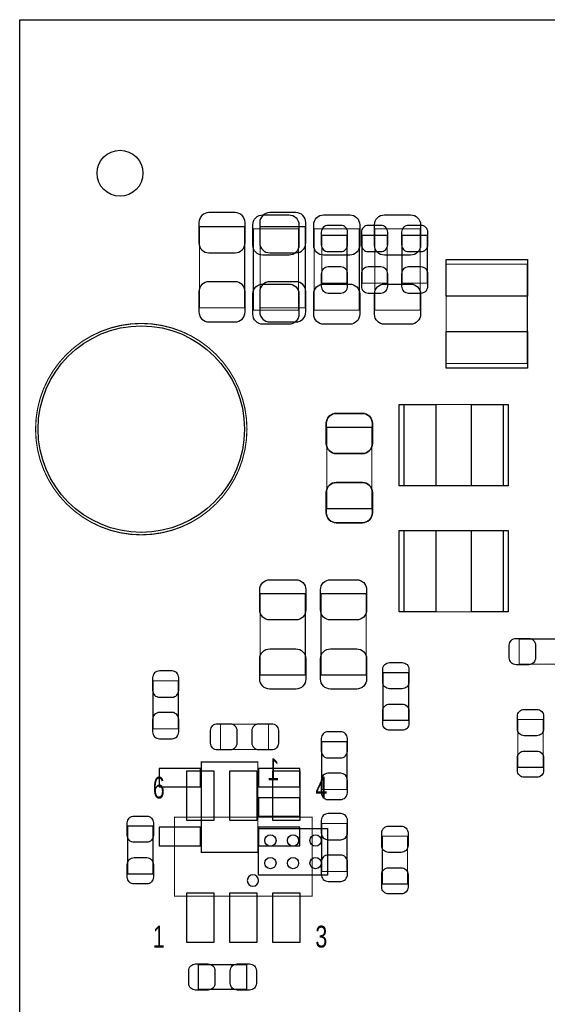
# Model space of a CAD drawing. Extents: x 0 to 67.6, y -0.1 to 51.7.
# Tile 3 of 12: x 0 to 11.7, y 29.9 to 51.7. Entities that reach past the tile are written whole.
import ezdxf

# ---------------------------------------------------------------- set-up
doc = ezdxf.new("R2010")
doc.units = 0
for name, color, linetype in [('BG_OUTLINE', 5, 'CONTINUOUS'), ('PG_ASSEMBLY_BOTTOM', 254, 'CONTINUOUS'), ('PG_ASSEMBLY_TOP', 13, 'CONTINUOUS'), ('PIN_BOTTOM', 211, 'CONTINUOUS'), ('PIN_TOP', 3, 'CONTINUOUS')]:
    doc.layers.add(name, color=color, linetype=linetype)

msp = doc.modelspace()

# ---------------------------------------------------------------- linework, layer by layer
at = {"layer": 'BG_OUTLINE'}
msp.add_lwpolyline([(67.59956, 21.99894, 0.414214), (65.60058, 19.99996, 0.414214), (67.59956, 18.00098), (67.59956, 0), (16.74876, 0), (16.74876, 3.50012, 0.414214), (16.25092, 4.0005, 0.414214), (15.75054, 3.50012), (15.75054, 0), (0, 0), (0, 18.00098, 0.414214), (1.99898, 19.99996, 0.414214), (0, 21.99894), (0, 51.689), (67.59956, 51.689)], format="xyb", close=True, dxfattribs=at)
at = {"layer": 'PG_ASSEMBLY_BOTTOM', "const_width": 0.0254}
for points in [[(4.980686, 47.107602), (3.980434, 47.107602), (3.980434, 45.307758), (4.980686, 45.307758), (4.980686, 47.107602)], [(6.326886, 47.107602), (5.326634, 47.107602), (5.326634, 45.307758), (6.326886, 45.307758), (6.326886, 47.107602)], [(7.249668, 46.915578), (6.689852, 46.915578), (6.689852, 45.855382), (7.249668, 45.855382), (7.249668, 46.915578)], [(8.138668, 46.915578), (7.578852, 46.915578), (7.578852, 45.855382), (8.138668, 45.855382), (8.138668, 46.915578)], [(9.027668, 46.915578), (8.467852, 46.915578), (8.467852, 45.855382), (9.027668, 45.855382), (9.027668, 46.915578)], [(7.800086, 42.662602), (6.799834, 42.662602), (6.799834, 40.862758), (7.800086, 40.862758), (7.800086, 42.662602)], [(3.513074, 37.049202), (2.953258, 37.049202), (2.953258, 35.989006), (3.513074, 35.989006), (3.513074, 37.049202)], [(6.687312, 34.643822), (7.247128, 34.643822), (7.247128, 35.704018), (6.687312, 35.704018), (6.687312, 34.643822)], [(5.27304, 33.25368), (5.27304, 35.2552), (4.02336, 35.2552), (4.02336, 33.25368), (5.27304, 33.25368)], [(7.248398, 33.891728), (6.688582, 33.891728), (6.688582, 32.831532), (7.248398, 32.831532), (7.248398, 33.891728)]]:
    msp.add_lwpolyline(points, dxfattribs=at)
at = {"layer": 'PG_ASSEMBLY_TOP', "const_width": 0.0254}
for points in [[(5.174234, 47.056802), (6.174486, 47.056802), (6.174486, 45.256958), (5.174234, 45.256958), (5.174234, 47.056802)], [(6.520434, 47.056802), (7.520686, 47.056802), (7.520686, 45.256958), (6.520434, 45.256958), (6.520434, 47.056802)], [(7.866634, 47.056802), (8.866886, 47.056802), (8.866886, 45.256958), (7.866634, 45.256958), (7.866634, 47.056802)], [(9.442958, 46.276514), (9.442958, 44.076366), (11.242802, 44.076366), (11.242802, 46.276514), (9.442958, 46.276514)], [(8.511286, 41.370758), (10.711434, 41.370758), (10.711434, 43.170602), (8.511286, 43.170602), (8.511286, 41.370758)], [(6.799834, 42.662602), (7.800086, 42.662602), (7.800086, 40.862758), (6.799834, 40.862758), (6.799834, 42.662602)], [(8.511286, 38.576758), (10.711434, 38.576758), (10.711434, 40.376602), (8.511286, 40.376602), (8.511286, 38.576758)], [(5.326634, 38.979602), (6.326886, 38.979602), (6.326886, 37.179758), (5.326634, 37.179758), (5.326634, 38.979602)], [(6.672834, 38.979602), (7.673086, 38.979602), (7.673086, 37.179758), (6.672834, 37.179758), (6.672834, 38.979602)], [(11.062462, 37.418772), (11.062462, 37.978588), (12.122658, 37.978588), (12.122658, 37.418772), (11.062462, 37.418772)], [(11.033252, 36.196778), (11.593068, 36.196778), (11.593068, 35.136582), (11.033252, 35.136582), (11.033252, 36.196778)], [(5.508244, 36.091368), (5.508244, 35.531552), (4.448048, 35.531552), (4.448048, 36.091368), (5.508244, 36.091368)], [(3.427476, 32.284416), (6.477508, 32.284416), (6.477508, 34.034476), (3.427476, 34.034476), (3.427476, 32.284416)], [(2.392426, 33.835848), (2.952242, 33.835848), (2.952242, 32.775652), (2.392426, 32.775652), (2.392426, 33.835848)], [(8.589264, 32.553402), (8.029448, 32.553402), (8.029448, 33.613598), (8.589264, 33.613598), (8.589264, 32.553402)]]:
    msp.add_lwpolyline(points, dxfattribs=at)
msp.add_lwpolyline([(5.032756, 42.62374, 1), (0.352044, 42.62374, 1), (5.032756, 42.62374)], format="xyb", dxfattribs=at)
at = {"layer": 'PG_ASSEMBLY_TOP'}
for points in [[(8.610854, 36.175188), (8.051038, 36.175188), (8.051038, 37.235384), (8.610854, 37.235384)], [(6.817868, 32.750252), (5.287772, 32.750252), (5.287772, 33.780476), (6.817868, 33.780476)], [(5.02285, 30.773116), (5.02285, 30.2133), (3.962654, 30.2133), (3.962654, 30.773116)]]:
    msp.add_lwpolyline(points, close=True, dxfattribs=at)
msp.add_lwpolyline([(5.288788, 32.630364, 1), (5.038852, 32.630364, 1), (5.288788, 32.630364)], format="xyb", dxfattribs=at)
at = {"layer": 'PIN_BOTTOM'}
for points in [[(3.970528, 47.197772), (3.970528, 46.747684, 0.414414), (4.190492, 46.52772), (4.770628, 46.52772, 0.414414), (4.990592, 46.747684), (4.990592, 47.197772, 0.414414), (4.770628, 47.417736), (4.190492, 47.417736, 0.414414)], [(5.316728, 47.197772), (5.316728, 46.747684, 0.414414), (5.536692, 46.52772), (6.116828, 46.52772, 0.414414), (6.336792, 46.747684), (6.336792, 47.197772, 0.414414), (6.116828, 47.417736), (5.536692, 47.417736, 0.414414)], [(6.679692, 46.985428), (6.679692, 46.70552, 0.414846), (6.829806, 46.555406), (7.109714, 46.555406, 0.414846), (7.259828, 46.70552), (7.259828, 46.985428, 0.414846), (7.109714, 47.135542), (6.829806, 47.135542, 0.414846)], [(7.568692, 46.985428), (7.568692, 46.70552, 0.414846), (7.718806, 46.555406), (7.998714, 46.555406, 0.414846), (8.148828, 46.70552), (8.148828, 46.985428, 0.414846), (7.998714, 47.135542), (7.718806, 47.135542, 0.414846)], [(8.457692, 46.985428), (8.457692, 46.70552, 0.414846), (8.607806, 46.555406), (8.887714, 46.555406, 0.414846), (9.037828, 46.70552), (9.037828, 46.985428, 0.414846), (8.887714, 47.135542), (8.607806, 47.135542, 0.414846)], [(7.259828, 45.785532), (7.259828, 46.06544, 0.414846), (7.109714, 46.215554), (6.829806, 46.215554, 0.414846), (6.679692, 46.06544), (6.679692, 45.785532, 0.414846), (6.829806, 45.635418), (7.109714, 45.635418, 0.414846)], [(8.148828, 45.785532), (8.148828, 46.06544, 0.414846), (7.998714, 46.215554), (7.718806, 46.215554, 0.414846), (7.568692, 46.06544), (7.568692, 45.785532, 0.414846), (7.718806, 45.635418), (7.998714, 45.635418, 0.414846)], [(9.037828, 45.785532), (9.037828, 46.06544, 0.414846), (8.887714, 46.215554), (8.607806, 46.215554, 0.414846), (8.457692, 46.06544), (8.457692, 45.785532, 0.414846), (8.607806, 45.635418), (8.887714, 45.635418, 0.414846)], [(4.990592, 45.217588), (4.990592, 45.667676, 0.414414), (4.770628, 45.88764), (4.190492, 45.88764, 0.414414), (3.970528, 45.667676), (3.970528, 45.217588, 0.414414), (4.190492, 44.997624), (4.770628, 44.997624, 0.414414)], [(6.336792, 45.217588), (6.336792, 45.667676, 0.414414), (6.116828, 45.88764), (5.536692, 45.88764, 0.414414), (5.316728, 45.667676), (5.316728, 45.217588, 0.414414), (5.536692, 44.997624), (6.116828, 44.997624, 0.414414)], [(6.789928, 42.752772), (6.789928, 42.302684, 0.414414), (7.009892, 42.08272), (7.590028, 42.08272, 0.414414), (7.809992, 42.302684), (7.809992, 42.752772, 0.414414), (7.590028, 42.972736), (7.009892, 42.972736, 0.414414)], [(7.809992, 40.772588), (7.809992, 41.222676, 0.414414), (7.590028, 41.44264), (7.009892, 41.44264, 0.414414), (6.789928, 41.222676), (6.789928, 40.772588, 0.414414), (7.009892, 40.552624), (7.590028, 40.552624, 0.414414)], [(2.943098, 37.119052), (2.943098, 36.839144, 0.414846), (3.093212, 36.68903), (3.37312, 36.68903, 0.414846), (3.523234, 36.839144), (3.523234, 37.119052, 0.414846), (3.37312, 37.269166), (3.093212, 37.269166, 0.414846)], [(3.523234, 35.919156), (3.523234, 36.199064, 0.414846), (3.37312, 36.349178), (3.093212, 36.349178, 0.414846), (2.943098, 36.199064), (2.943098, 35.919156, 0.414846), (3.093212, 35.769042), (3.37312, 35.769042, 0.414846)], [(6.677152, 35.773868), (6.677152, 35.49396, 0.414846), (6.827266, 35.343846), (7.107174, 35.343846, 0.414846), (7.257288, 35.49396), (7.257288, 35.773868, 0.414846), (7.107174, 35.923982), (6.827266, 35.923982, 0.414846)], [(7.257288, 34.573972), (7.257288, 34.85388, 0.414846), (7.107174, 35.003994), (6.827266, 35.003994, 0.414846), (6.677152, 34.85388), (6.677152, 34.573972, 0.414846), (6.827266, 34.423858), (7.107174, 34.423858, 0.414846)], [(6.678422, 33.961578), (6.678422, 33.68167, 0.414846), (6.828536, 33.531556), (7.108444, 33.531556, 0.414846), (7.258558, 33.68167), (7.258558, 33.961578, 0.414846), (7.108444, 34.111692), (6.828536, 34.111692, 0.414846)], [(7.258558, 32.761682), (7.258558, 33.04159, 0.414846), (7.108444, 33.191704), (6.828536, 33.191704, 0.414846), (6.678422, 33.04159), (6.678422, 32.761682, 0.414846), (6.828536, 32.611568), (7.108444, 32.611568, 0.414846)]]:
    msp.add_lwpolyline(points, format="xyb", close=True, dxfattribs=at)
for points in [[(3.09118, 34.70148), (4.00558, 34.70148), (4.00558, 35.10788), (3.09118, 35.10788)], [(5.29082, 34.70148), (6.20522, 34.70148), (6.20522, 35.10788), (5.29082, 35.10788)], [(5.29082, 34.05124), (6.20522, 34.05124), (6.20522, 34.45764), (5.29082, 34.45764)], [(3.09118, 33.401), (4.00558, 33.401), (4.00558, 33.8074), (3.09118, 33.8074)], [(5.29082, 33.401), (6.20522, 33.401), (6.20522, 33.8074), (5.29082, 33.8074)]]:
    msp.add_lwpolyline(points, close=True, dxfattribs=at)
msp.add_circle((2.6924, 42.62374), 2.286, dxfattribs=at)
at = {"layer": 'PIN_TOP'}
for points in [[(6.184392, 47.146972), (6.184392, 46.696884, -0.414414), (5.964428, 46.47692), (5.384292, 46.47692, -0.414414), (5.164328, 46.696884), (5.164328, 47.146972, -0.414414), (5.384292, 47.366936), (5.964428, 47.366936, -0.414414)], [(7.530592, 47.146972), (7.530592, 46.696884, -0.414414), (7.310628, 46.47692), (6.730492, 46.47692, -0.414414), (6.510528, 46.696884), (6.510528, 47.146972, -0.414414), (6.730492, 47.366936), (7.310628, 47.366936, -0.414414)], [(8.876792, 47.146972), (8.876792, 46.696884, -0.414414), (8.656828, 46.47692), (8.076692, 46.47692, -0.414414), (7.856728, 46.696884), (7.856728, 47.146972, -0.414414), (8.076692, 47.366936), (8.656828, 47.366936, -0.414414)], [(5.164328, 45.166788), (5.164328, 45.616876, -0.414414), (5.384292, 45.83684), (5.964428, 45.83684, -0.414414), (6.184392, 45.616876), (6.184392, 45.166788, -0.414414), (5.964428, 44.946824), (5.384292, 44.946824, -0.414414)], [(6.510528, 45.166788), (6.510528, 45.616876, -0.414414), (6.730492, 45.83684), (7.310628, 45.83684, -0.414414), (7.530592, 45.616876), (7.530592, 45.166788, -0.414414), (7.310628, 44.946824), (6.730492, 44.946824, -0.414414)], [(7.856728, 45.166788), (7.856728, 45.616876, -0.414414), (8.076692, 45.83684), (8.656828, 45.83684, -0.414414), (8.876792, 45.616876), (8.876792, 45.166788, -0.414414), (8.656828, 44.946824), (8.076692, 44.946824, -0.414414)], [(7.809992, 42.752772), (7.809992, 42.302684, -0.414414), (7.590028, 42.08272), (7.009892, 42.08272, -0.414414), (6.789928, 42.302684), (6.789928, 42.752772, -0.414414), (7.009892, 42.972736), (7.590028, 42.972736, -0.414414)], [(6.789928, 40.772588), (6.789928, 41.222676, -0.414414), (7.009892, 41.44264), (7.590028, 41.44264, -0.414414), (7.809992, 41.222676), (7.809992, 40.772588, -0.414414), (7.590028, 40.552624), (7.009892, 40.552624, -0.414414)], [(6.336792, 39.069772), (6.336792, 38.619684, -0.414414), (6.116828, 38.39972), (5.536692, 38.39972, -0.414414), (5.316728, 38.619684), (5.316728, 39.069772, -0.414414), (5.536692, 39.289736), (6.116828, 39.289736, -0.414414)], [(7.682992, 39.069772), (7.682992, 38.619684, -0.414414), (7.463028, 38.39972), (6.882892, 38.39972, -0.414414), (6.662928, 38.619684), (6.662928, 39.069772, -0.414414), (6.882892, 39.289736), (7.463028, 39.289736, -0.414414)], [(10.992612, 37.988748), (11.27252, 37.988748, -0.414846), (11.422634, 37.838634), (11.422634, 37.558726, -0.414846), (11.27252, 37.408612), (10.992612, 37.408612, -0.414846), (10.842498, 37.558726), (10.842498, 37.838634, -0.414846)], [(5.316728, 37.089588), (5.316728, 37.539676, -0.414414), (5.536692, 37.75964), (6.116828, 37.75964, -0.414414), (6.336792, 37.539676), (6.336792, 37.089588, -0.414414), (6.116828, 36.869624), (5.536692, 36.869624, -0.414414)], [(6.662928, 37.089588), (6.662928, 37.539676, -0.414414), (6.882892, 37.75964), (7.463028, 37.75964, -0.414414), (7.682992, 37.539676), (7.682992, 37.089588, -0.414414), (7.463028, 36.869624), (6.882892, 36.869624, -0.414414)], [(8.621014, 37.305234), (8.621014, 37.025326, -0.414846), (8.4709, 36.875212), (8.190992, 36.875212, -0.414846), (8.040878, 37.025326), (8.040878, 37.305234, -0.414846), (8.190992, 37.455348), (8.4709, 37.455348, -0.414846)], [(8.040878, 36.105338), (8.040878, 36.385246, -0.414846), (8.190992, 36.53536), (8.4709, 36.53536, -0.414846), (8.621014, 36.385246), (8.621014, 36.105338, -0.414846), (8.4709, 35.955224), (8.190992, 35.955224, -0.414846)], [(11.603228, 36.266628), (11.603228, 35.98672, -0.414846), (11.453114, 35.836606), (11.173206, 35.836606, -0.414846), (11.023092, 35.98672), (11.023092, 36.266628, -0.414846), (11.173206, 36.416742), (11.453114, 36.416742, -0.414846)], [(4.378198, 36.101528), (4.658106, 36.101528, -0.414846), (4.80822, 35.951414), (4.80822, 35.671506, -0.414846), (4.658106, 35.521392), (4.378198, 35.521392, -0.414846), (4.228084, 35.671506), (4.228084, 35.951414, -0.414846)], [(5.578094, 35.521392), (5.298186, 35.521392, -0.414846), (5.148072, 35.671506), (5.148072, 35.951414, -0.414846), (5.298186, 36.101528), (5.578094, 36.101528, -0.414846), (5.728208, 35.951414), (5.728208, 35.671506, -0.414846)], [(11.023092, 35.066732), (11.023092, 35.34664, -0.414846), (11.173206, 35.496754), (11.453114, 35.496754, -0.414846), (11.603228, 35.34664), (11.603228, 35.066732, -0.414846), (11.453114, 34.916618), (11.173206, 34.916618, -0.414846)], [(2.962402, 33.905698), (2.962402, 33.62579, -0.414846), (2.812288, 33.475676), (2.53238, 33.475676, -0.414846), (2.382266, 33.62579), (2.382266, 33.905698, -0.414846), (2.53238, 34.055812), (2.812288, 34.055812, -0.414846)], [(8.599424, 33.683448), (8.599424, 33.40354, -0.414846), (8.44931, 33.253426), (8.169402, 33.253426, -0.414846), (8.019288, 33.40354), (8.019288, 33.683448, -0.414846), (8.169402, 33.833562), (8.44931, 33.833562, -0.414846)], [(2.382266, 32.705802), (2.382266, 32.98571, -0.414846), (2.53238, 33.135824), (2.812288, 33.135824, -0.414846), (2.962402, 32.98571), (2.962402, 32.705802, -0.414846), (2.812288, 32.555688), (2.53238, 32.555688, -0.414846)], [(8.019288, 32.483552), (8.019288, 32.76346, -0.414846), (8.169402, 32.913574), (8.44931, 32.913574, -0.414846), (8.599424, 32.76346), (8.599424, 32.483552, -0.414846), (8.44931, 32.333438), (8.169402, 32.333438, -0.414846)], [(3.892804, 30.783276), (4.172712, 30.783276, -0.414846), (4.322826, 30.633162), (4.322826, 30.353254, -0.414846), (4.172712, 30.20314), (3.892804, 30.20314, -0.414846), (3.74269, 30.353254), (3.74269, 30.633162, -0.414846)], [(5.0927, 30.20314), (4.812792, 30.20314, -0.414846), (4.662678, 30.353254), (4.662678, 30.633162, -0.414846), (4.812792, 30.783276), (5.0927, 30.783276, -0.414846), (5.242814, 30.633162), (5.242814, 30.353254, -0.414846)]]:
    msp.add_lwpolyline(points, format="xyb", close=True, dxfattribs=at)
for points in [[(9.44118, 46.38294), (11.24458, 46.38294), (11.24458, 45.57014), (9.44118, 45.57014)], [(9.44118, 44.78274), (11.24458, 44.78274), (11.24458, 43.96994), (9.44118, 43.96994)], [(8.40486, 41.36898), (8.40486, 43.17238), (9.21766, 43.17238), (9.21766, 41.36898)], [(10.00506, 41.36898), (10.00506, 43.17238), (10.81786, 43.17238), (10.81786, 41.36898)], [(8.40486, 38.57498), (8.40486, 40.37838), (9.21766, 40.37838), (9.21766, 38.57498)], [(10.00506, 38.57498), (10.00506, 40.37838), (10.81786, 40.37838), (10.81786, 38.57498)], [(3.702558, 33.959292), (3.702558, 35.059366), (4.302506, 35.059366), (4.302506, 33.959292)], [(4.652518, 33.959292), (4.652518, 35.059366), (5.252466, 35.059366), (5.252466, 33.959292)], [(5.602478, 33.959292), (5.602478, 35.059366), (6.202426, 35.059366), (6.202426, 33.959292)], [(3.702558, 31.259272), (3.702558, 32.359346), (4.302506, 32.359346), (4.302506, 31.259272)], [(4.652518, 31.259272), (4.652518, 32.359346), (5.252466, 32.359346), (5.252466, 31.259272)], [(5.602478, 31.259272), (5.602478, 32.359346), (6.202426, 32.359346), (6.202426, 31.259272)]]:
    msp.add_lwpolyline(points, close=True, dxfattribs=at)
for centre, radius in [((2.221738, 48.289972), 0.508), ((2.6924, 42.62374), 2.286), ((5.552694, 33.5153), 0.124968), ((6.05282, 33.5153), 0.124968), ((6.552946, 33.5153), 0.124968), ((5.552694, 33.015428), 0.124968), ((6.05282, 33.015428), 0.124968), ((6.552946, 33.015428), 0.124968)]:
    msp.add_circle(centre, radius, dxfattribs=at)

# ---------------------------------------------------------------- texts
at = {"layer": 'PG_ASSEMBLY_BOTTOM', "text_generation_flag": 2, "width": 0.736842}
msp.add_text('1', height=0.4826, dxfattribs=at).set_placement((5.7531, 34.8488))
at = {"layer": 'PG_ASSEMBLY_TOP', "width": 0.736842}
for s, p in [('6', (2.947416, 34.445956)), ('4', (6.547612, 34.445956)), ('1', (2.947416, 31.145988)), ('3', (6.547612, 31.145988))]:
    msp.add_text(s, height=0.4826, dxfattribs=at).set_placement(p)

doc.saveas('drawing.dxf')
